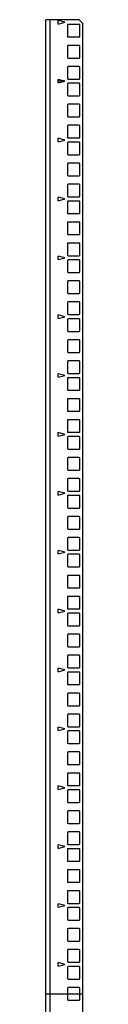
# Model space of a CAD drawing. Header units: millimetres. Extents: x 372 to 882, y 124 to 1595.
# Tile 3 of 4: x 372 to 401, y 851 to 1595. Entities that reach past the tile are written whole.
import ezdxf

# ---------------------------------------------------------------- set-up
doc = ezdxf.new("R2010")
doc.units = ezdxf.units.MM
doc.header["$LTSCALE"] = 112.700285
doc.layers.add('00_COMPONENTS', color=7, linetype='CONTINUOUS')

msp = doc.modelspace()

# ---------------------------------------------------------------- linework, layer by layer
at = {"layer": '00_COMPONENTS', "color": 7, "linetype": 'Continuous'}
for p, q in [((373.11, 123.8), (373.11, 1594.55)), ((398.31, 1594.55), (373.11, 1594.55)), ((376.11, 1594.55), (376.11, 123.8)), ((382.36, 1591.26), (382.36, 1593.94)), ((387.36, 1592.6), (382.36, 1593.94)), ((382.36, 1591.26), (387.36, 1592.6)), ((398.26, 1591), (389.96, 1591)), ((398.46, 1594.19), (401.11, 1591.55)), ((401.11, 126.8), (401.11, 1591.55)), ((389.36, 1590.4), (389.36, 1582.1)), ((398.86, 1582.1), (398.86, 1590.4)), ((389.96, 1581.5), (398.26, 1581.5)), ((389.36, 1574.52), (389.36, 1566.22)), ((398.26, 1575.12), (389.96, 1575.12)), ((398.86, 1566.22), (398.86, 1574.52)), ((389.96, 1565.62), (398.26, 1565.62)), ((389.36, 1558.65), (389.36, 1550.35)), ((398.26, 1559.25), (389.96, 1559.25)), ((398.86, 1550.35), (398.86, 1558.65)), ((382.36, 1546.81), (382.36, 1549.49)), ((387.36, 1548.15), (382.36, 1549.49)), ((382.36, 1546.81), (387.36, 1548.15)), ((389.96, 1549.75), (398.26, 1549.75)), ((398.26, 1546.55), (389.96, 1546.55)), ((389.36, 1545.95), (389.36, 1537.65)), ((398.86, 1537.65), (398.86, 1545.95)), ((389.96, 1537.05), (398.26, 1537.05)), ((389.36, 1530.07), (389.36, 1521.77)), ((398.26, 1530.67), (389.96, 1530.67)), ((398.86, 1521.77), (398.86, 1530.07)), ((389.96, 1521.17), (398.26, 1521.17)), ((389.36, 1514.2), (389.36, 1505.9)), ((398.26, 1514.8), (389.96, 1514.8)), ((398.86, 1505.9), (398.86, 1514.2)), ((382.36, 1502.36), (382.36, 1505.04)), ((387.36, 1503.7), (382.36, 1505.04)), ((382.36, 1502.36), (387.36, 1503.7)), ((389.36, 1501.5), (389.36, 1493.2)), ((389.96, 1505.3), (398.26, 1505.3)), ((398.26, 1502.1), (389.96, 1502.1)), ((398.86, 1493.2), (398.86, 1501.5)), ((389.96, 1492.6), (398.26, 1492.6)), ((389.36, 1485.62), (389.36, 1477.32)), ((398.26, 1486.22), (389.96, 1486.22)), ((398.86, 1477.32), (398.86, 1485.62)), ((389.96, 1476.72), (398.26, 1476.72)), ((389.36, 1469.75), (389.36, 1461.45)), ((398.26, 1470.35), (389.96, 1470.35)), ((398.86, 1461.45), (398.86, 1469.75)), ((382.36, 1457.91), (382.36, 1460.59)), ((387.36, 1459.25), (382.36, 1460.59)), ((382.36, 1457.91), (387.36, 1459.25)), ((389.36, 1457.05), (389.36, 1448.75)), ((389.96, 1460.85), (398.26, 1460.85)), ((398.26, 1457.65), (389.96, 1457.65)), ((398.86, 1448.75), (398.86, 1457.05)), ((389.96, 1448.15), (398.26, 1448.15)), ((389.36, 1441.17), (389.36, 1432.87)), ((398.26, 1441.77), (389.96, 1441.77)), ((398.86, 1432.87), (398.86, 1441.17)), ((389.96, 1432.27), (398.26, 1432.27)), ((389.36, 1425.3), (389.36, 1417)), ((398.26, 1425.9), (389.96, 1425.9)), ((398.86, 1417), (398.86, 1425.3)), ((382.36, 1413.46), (382.36, 1416.14)), ((387.36, 1414.8), (382.36, 1416.14)), ((382.36, 1413.46), (387.36, 1414.8)), ((389.36, 1412.6), (389.36, 1404.3)), ((389.96, 1416.4), (398.26, 1416.4)), ((398.26, 1413.2), (389.96, 1413.2)), ((398.86, 1404.3), (398.86, 1412.6)), ((389.96, 1403.7), (398.26, 1403.7)), ((389.36, 1396.72), (389.36, 1388.42)), ((398.26, 1397.32), (389.96, 1397.32)), ((398.86, 1388.42), (398.86, 1396.72)), ((389.96, 1387.82), (398.26, 1387.82)), ((389.36, 1380.85), (389.36, 1372.55)), ((398.26, 1381.45), (389.96, 1381.45)), ((398.86, 1372.55), (398.86, 1380.85)), ((382.36, 1369.01), (382.36, 1371.69)), ((387.36, 1370.35), (382.36, 1371.69)), ((382.36, 1369.01), (387.36, 1370.35)), ((389.36, 1368.15), (389.36, 1359.85)), ((389.96, 1371.95), (398.26, 1371.95)), ((398.26, 1368.75), (389.96, 1368.75)), ((398.86, 1359.85), (398.86, 1368.15)), ((389.96, 1359.25), (398.26, 1359.25)), ((398.26, 1352.87), (389.96, 1352.87)), ((389.36, 1352.27), (389.36, 1343.97)), ((398.86, 1343.97), (398.86, 1352.27)), ((389.96, 1343.37), (398.26, 1343.37)), ((389.36, 1336.4), (389.36, 1328.1)), ((398.26, 1337), (389.96, 1337)), ((398.86, 1328.1), (398.86, 1336.4)), ((382.36, 1324.56), (382.36, 1327.24)), ((387.36, 1325.9), (382.36, 1327.24)), ((382.36, 1324.56), (387.36, 1325.9)), ((389.36, 1323.7), (389.36, 1315.4)), ((389.96, 1327.5), (398.26, 1327.5)), ((398.26, 1324.3), (389.96, 1324.3)), ((398.86, 1315.4), (398.86, 1323.7)), ((389.96, 1314.8), (398.26, 1314.8)), ((398.26, 1308.42), (389.96, 1308.42)), ((389.36, 1307.82), (389.36, 1299.52)), ((398.86, 1299.52), (398.86, 1307.82)), ((389.96, 1298.92), (398.26, 1298.92)), ((389.36, 1291.95), (389.36, 1283.65)), ((398.26, 1292.55), (389.96, 1292.55)), ((398.86, 1283.65), (398.86, 1291.95)), ((382.36, 1280.11), (382.36, 1282.79)), ((387.36, 1281.45), (382.36, 1282.79)), ((382.36, 1280.11), (387.36, 1281.45)), ((389.36, 1279.25), (389.36, 1270.95)), ((389.96, 1283.05), (398.26, 1283.05)), ((398.26, 1279.85), (389.96, 1279.85)), ((398.86, 1270.95), (398.86, 1279.25)), ((389.96, 1270.35), (398.26, 1270.35)), ((398.26, 1263.97), (389.96, 1263.97)), ((389.36, 1263.37), (389.36, 1255.07)), ((398.86, 1255.07), (398.86, 1263.37)), ((389.96, 1254.47), (398.26, 1254.47)), ((389.36, 1247.5), (389.36, 1239.2)), ((398.26, 1248.1), (389.96, 1248.1)), ((398.86, 1239.2), (398.86, 1247.5)), ((382.36, 1235.66), (382.36, 1238.34)), ((387.36, 1237), (382.36, 1238.34)), ((382.36, 1235.66), (387.36, 1237)), ((389.36, 1234.8), (389.36, 1226.5)), ((389.96, 1238.6), (398.26, 1238.6)), ((398.26, 1235.4), (389.96, 1235.4)), ((398.86, 1226.5), (398.86, 1234.8)), ((389.96, 1225.9), (398.26, 1225.9)), ((398.26, 1219.52), (389.96, 1219.52)), ((389.36, 1218.92), (389.36, 1210.62)), ((398.86, 1210.62), (398.86, 1218.92)), ((389.96, 1210.02), (398.26, 1210.02)), ((389.36, 1203.05), (389.36, 1194.75)), ((398.26, 1203.65), (389.96, 1203.65)), ((398.86, 1194.75), (398.86, 1203.05)), ((382.36, 1191.21), (382.36, 1193.89)), ((387.36, 1192.55), (382.36, 1193.89)), ((382.36, 1191.21), (387.36, 1192.55)), ((389.36, 1190.35), (389.36, 1182.05)), ((389.96, 1194.15), (398.26, 1194.15)), ((398.26, 1190.95), (389.96, 1190.95)), ((398.86, 1182.05), (398.86, 1190.35)), ((389.36, 1174.47), (389.36, 1166.17)), ((389.96, 1181.45), (398.26, 1181.45)), ((398.26, 1175.07), (389.96, 1175.07)), ((398.86, 1166.17), (398.86, 1174.47)), ((389.96, 1165.57), (398.26, 1165.57)), ((389.36, 1158.6), (389.36, 1150.3)), ((398.26, 1159.2), (389.96, 1159.2)), ((398.86, 1150.3), (398.86, 1158.6)), ((382.36, 1146.76), (382.36, 1149.44)), ((387.36, 1148.1), (382.36, 1149.44)), ((382.36, 1146.76), (387.36, 1148.1)), ((389.36, 1145.9), (389.36, 1137.6)), ((389.96, 1149.7), (398.26, 1149.7)), ((398.26, 1146.5), (389.96, 1146.5)), ((398.86, 1137.6), (398.86, 1145.9)), ((389.36, 1130.02), (389.36, 1121.72)), ((389.96, 1137), (398.26, 1137)), ((398.26, 1130.62), (389.96, 1130.62)), ((398.86, 1121.72), (398.86, 1130.02)), ((389.96, 1121.12), (398.26, 1121.12)), ((389.36, 1114.15), (389.36, 1105.85)), ((398.26, 1114.75), (389.96, 1114.75)), ((398.86, 1105.85), (398.86, 1114.15)), ((382.36, 1102.31), (382.36, 1104.99)), ((387.36, 1103.65), (382.36, 1104.99)), ((382.36, 1102.31), (387.36, 1103.65)), ((389.36, 1101.45), (389.36, 1093.15)), ((389.96, 1105.25), (398.26, 1105.25)), ((398.26, 1102.05), (389.96, 1102.05)), ((398.86, 1093.15), (398.86, 1101.45)), ((389.36, 1085.57), (389.36, 1077.27)), ((389.96, 1092.55), (398.26, 1092.55)), ((398.26, 1086.17), (389.96, 1086.17)), ((398.86, 1077.27), (398.86, 1085.57)), ((389.96, 1076.67), (398.26, 1076.67)), ((389.36, 1069.7), (389.36, 1061.4)), ((398.26, 1070.3), (389.96, 1070.3)), ((398.86, 1061.4), (398.86, 1069.7)), ((382.36, 1057.86), (382.36, 1060.54)), ((387.36, 1059.2), (382.36, 1060.54)), ((382.36, 1057.86), (387.36, 1059.2)), ((389.36, 1057), (389.36, 1048.7)), ((389.96, 1060.8), (398.26, 1060.8)), ((398.26, 1057.6), (389.96, 1057.6)), ((398.86, 1048.7), (398.86, 1057)), ((389.96, 1048.1), (398.26, 1048.1)), ((389.36, 1041.12), (389.36, 1032.82)), ((398.26, 1041.72), (389.96, 1041.72)), ((398.86, 1032.82), (398.86, 1041.12)), ((389.96, 1032.22), (398.26, 1032.22)), ((398.26, 1025.85), (389.96, 1025.85)), ((389.36, 1025.25), (389.36, 1016.95)), ((398.86, 1016.95), (398.86, 1025.25)), ((382.36, 1013.41), (382.36, 1016.09)), ((387.36, 1014.75), (382.36, 1016.09)), ((382.36, 1013.41), (387.36, 1014.75)), ((389.36, 1012.55), (389.36, 1004.25)), ((389.96, 1016.35), (398.26, 1016.35)), ((398.26, 1013.15), (389.96, 1013.15)), ((398.86, 1004.25), (398.86, 1012.55)), ((389.96, 1003.65), (398.26, 1003.65)), ((389.36, 996.67), (389.36, 988.37)), ((398.26, 997.27), (389.96, 997.27)), ((398.86, 988.37), (398.86, 996.67)), ((389.96, 987.77), (398.26, 987.77)), ((398.26, 981.4), (389.96, 981.4)), ((389.36, 980.8), (389.36, 972.5)), ((398.86, 972.5), (398.86, 980.8)), ((382.36, 968.96), (382.36, 971.64)), ((387.36, 970.3), (382.36, 971.64)), ((382.36, 968.96), (387.36, 970.3)), ((389.36, 968.1), (389.36, 959.8)), ((389.96, 971.9), (398.26, 971.9)), ((398.26, 968.7), (389.96, 968.7)), ((398.86, 959.8), (398.86, 968.1)), ((389.96, 959.2), (398.26, 959.2)), ((389.36, 952.22), (389.36, 943.92)), ((398.26, 952.82), (389.96, 952.82)), ((398.86, 943.92), (398.86, 952.22)), ((389.96, 943.32), (398.26, 943.32)), ((398.26, 936.95), (389.96, 936.95)), ((389.36, 936.35), (389.36, 928.05)), ((398.86, 928.05), (398.86, 936.35)), ((382.36, 924.51), (382.36, 927.19)), ((387.36, 925.85), (382.36, 927.19)), ((382.36, 924.51), (387.36, 925.85)), ((389.36, 923.65), (389.36, 915.35)), ((389.96, 927.45), (398.26, 927.45)), ((398.26, 924.25), (389.96, 924.25)), ((398.86, 915.35), (398.86, 923.65)), ((389.96, 914.75), (398.26, 914.75)), ((389.36, 907.77), (389.36, 899.47)), ((398.26, 908.37), (389.96, 908.37)), ((398.86, 899.47), (398.86, 907.77)), ((389.96, 898.87), (398.26, 898.87)), ((398.26, 892.5), (389.96, 892.5)), ((389.36, 891.9), (389.36, 883.6)), ((398.86, 883.6), (398.86, 891.9)), ((382.36, 880.06), (382.36, 882.74)), ((387.36, 881.4), (382.36, 882.74)), ((382.36, 880.06), (387.36, 881.4)), ((389.36, 879.2), (389.36, 870.9)), ((389.96, 883), (398.26, 883)), ((398.26, 879.8), (389.96, 879.8)), ((398.86, 870.9), (398.86, 879.2)), ((389.96, 870.3), (398.26, 870.3)), ((389.36, 863.32), (389.36, 855.02)), ((398.26, 863.92), (389.96, 863.92)), ((398.86, 855.02), (398.86, 863.32)), ((389.96, 854.42), (398.26, 854.42))]:
    msp.add_line(p, q, dxfattribs=at)
at = {"layer": '00_COMPONENTS', "color": 208, "linetype": 'Continuous', "true_color": 0x37005f}
for p, q in [((387.36, 1548.15), (382.36, 1548.15)), ((372.49, 859.17), (401.11, 859.17))]:
    msp.add_line(p, q, dxfattribs=at)
at = {"layer": '00_COMPONENTS', "color": 7, "linetype": 'Continuous'}
for centre, radius, start, end in [((389.96, 1590.4), 0.6, 90, 180), ((398.26, 1590.4), 0.6, 0, 90), ((398.81, 1594.55), 0.5, 180, 225), ((389.96, 1582.1), 0.6, 180, 270), ((398.26, 1582.1), 0.6, 270, 360), ((389.96, 1574.52), 0.6, 90, 180), ((398.26, 1574.52), 0.6, 0, 90), ((389.96, 1566.22), 0.6, 180, 270), ((398.26, 1566.22), 0.6, 270, 360), ((389.96, 1558.65), 0.6, 90, 180), ((398.26, 1558.65), 0.6, 0, 90), ((389.96, 1550.35), 0.6, 180, 270), ((389.96, 1545.95), 0.6, 90, 180), ((398.26, 1550.35), 0.6, 270, 360), ((398.26, 1545.95), 0.6, 0, 90), ((389.96, 1537.65), 0.6, 180, 270), ((398.26, 1537.65), 0.6, 270, 360), ((389.96, 1530.07), 0.6, 90, 180), ((398.26, 1530.07), 0.6, 0, 90), ((389.96, 1521.77), 0.6, 180, 270), ((398.26, 1521.77), 0.6, 270, 360), ((389.96, 1514.2), 0.6, 90, 180), ((398.26, 1514.2), 0.6, 0, 90), ((389.96, 1505.9), 0.6, 180, 270), ((389.96, 1501.5), 0.6, 90, 180), ((398.26, 1505.9), 0.6, 270, 360), ((398.26, 1501.5), 0.6, 0, 90), ((389.96, 1493.2), 0.6, 180, 270), ((398.26, 1493.2), 0.6, 270, 360), ((389.96, 1485.62), 0.6, 90, 180), ((398.26, 1485.62), 0.6, 0, 90), ((389.96, 1477.32), 0.6, 180, 270), ((398.26, 1477.32), 0.6, 270, 360), ((389.96, 1469.75), 0.6, 90, 180), ((398.26, 1469.75), 0.6, 0, 90), ((389.96, 1461.45), 0.6, 180, 270), ((389.96, 1457.05), 0.6, 90, 180), ((398.26, 1461.45), 0.6, 270, 360), ((398.26, 1457.05), 0.6, 0, 90), ((389.96, 1448.75), 0.6, 180, 270), ((398.26, 1448.75), 0.6, 270, 360), ((389.96, 1441.17), 0.6, 90, 180), ((398.26, 1441.17), 0.6, 0, 90), ((389.96, 1432.87), 0.6, 180, 270), ((398.26, 1432.87), 0.6, 270, 360), ((389.96, 1425.3), 0.6, 90, 180), ((398.26, 1425.3), 0.6, 0, 90), ((389.96, 1417), 0.6, 180, 270), ((389.96, 1412.6), 0.6, 90, 180), ((398.26, 1417), 0.6, 270, 360), ((398.26, 1412.6), 0.6, 0, 90), ((389.96, 1404.3), 0.6, 180, 270), ((398.26, 1404.3), 0.6, 270, 360), ((389.96, 1396.72), 0.6, 90, 180), ((398.26, 1396.72), 0.6, 0, 90), ((389.96, 1388.42), 0.6, 180, 270), ((398.26, 1388.42), 0.6, 270, 360), ((389.96, 1380.85), 0.6, 90, 180), ((398.26, 1380.85), 0.6, 0, 90), ((389.96, 1372.55), 0.6, 180, 270), ((389.96, 1368.15), 0.6, 90, 180), ((398.26, 1372.55), 0.6, 270, 360), ((398.26, 1368.15), 0.6, 0, 90), ((389.96, 1359.85), 0.6, 180, 270), ((389.96, 1352.27), 0.6, 90, 180), ((398.26, 1359.85), 0.6, 270, 360), ((398.26, 1352.27), 0.6, 0, 90), ((389.96, 1343.97), 0.6, 180, 270), ((398.26, 1343.97), 0.6, 270, 360), ((389.96, 1336.4), 0.6, 90, 180), ((398.26, 1336.4), 0.6, 0, 90), ((389.96, 1328.1), 0.6, 180, 270), ((389.96, 1323.7), 0.6, 90, 180), ((398.26, 1328.1), 0.6, 270, 360), ((398.26, 1323.7), 0.6, 0, 90), ((389.96, 1315.4), 0.6, 180, 270), ((389.96, 1307.82), 0.6, 90, 180), ((398.26, 1315.4), 0.6, 270, 360), ((398.26, 1307.82), 0.6, 0, 90), ((389.96, 1299.52), 0.6, 180, 270), ((398.26, 1299.52), 0.6, 270, 360), ((389.96, 1291.95), 0.6, 90, 180), ((398.26, 1291.95), 0.6, 0, 90), ((389.96, 1283.65), 0.6, 180, 270), ((389.96, 1279.25), 0.6, 90, 180), ((398.26, 1283.65), 0.6, 270, 360), ((398.26, 1279.25), 0.6, 0, 90), ((389.96, 1270.95), 0.6, 180, 270), ((389.96, 1263.37), 0.6, 90, 180), ((398.26, 1270.95), 0.6, 270, 360), ((398.26, 1263.37), 0.6, 0, 90), ((389.96, 1255.07), 0.6, 180, 270), ((398.26, 1255.07), 0.6, 270, 360), ((389.96, 1247.5), 0.6, 90, 180), ((398.26, 1247.5), 0.6, 0, 90), ((389.96, 1239.2), 0.6, 180, 270), ((389.96, 1234.8), 0.6, 90, 180), ((398.26, 1239.2), 0.6, 270, 360), ((398.26, 1234.8), 0.6, 0, 90), ((389.96, 1226.5), 0.6, 180, 270), ((398.26, 1226.5), 0.6, 270, 360), ((389.96, 1218.92), 0.6, 90, 180), ((398.26, 1218.92), 0.6, 0, 90), ((389.96, 1210.62), 0.6, 180, 270), ((398.26, 1210.62), 0.6, 270, 360), ((389.96, 1203.05), 0.6, 90, 180), ((398.26, 1203.05), 0.6, 0, 90), ((389.96, 1194.75), 0.6, 180, 270), ((389.96, 1190.35), 0.6, 90, 180), ((398.26, 1194.75), 0.6, 270, 360), ((398.26, 1190.35), 0.6, 0, 90), ((389.96, 1182.05), 0.6, 180, 270), ((398.26, 1182.05), 0.6, 270, 360), ((389.96, 1174.47), 0.6, 90, 180), ((398.26, 1174.47), 0.6, 0, 90), ((389.96, 1166.17), 0.6, 180, 270), ((398.26, 1166.17), 0.6, 270, 360), ((389.96, 1158.6), 0.6, 90, 180), ((398.26, 1158.6), 0.6, 0, 90), ((389.96, 1150.3), 0.6, 180, 270), ((389.96, 1145.9), 0.6, 90, 180), ((398.26, 1150.3), 0.6, 270, 360), ((398.26, 1145.9), 0.6, 0, 90), ((389.96, 1137.6), 0.6, 180, 270), ((398.26, 1137.6), 0.6, 270, 360), ((389.96, 1130.02), 0.6, 90, 180), ((398.26, 1130.02), 0.6, 0, 90), ((389.96, 1121.72), 0.6, 180, 270), ((398.26, 1121.72), 0.6, 270, 360), ((389.96, 1114.15), 0.6, 90, 180), ((398.26, 1114.15), 0.6, 0, 90), ((389.96, 1105.85), 0.6, 180, 270), ((389.96, 1101.45), 0.6, 90, 180), ((398.26, 1105.85), 0.6, 270, 360), ((398.26, 1101.45), 0.6, 0, 90), ((389.96, 1093.15), 0.6, 180, 270), ((398.26, 1093.15), 0.6, 270, 360), ((389.96, 1085.57), 0.6, 90, 180), ((398.26, 1085.57), 0.6, 0, 90), ((389.96, 1077.27), 0.6, 180, 270), ((398.26, 1077.27), 0.6, 270, 360), ((389.96, 1069.7), 0.6, 90, 180), ((398.26, 1069.7), 0.6, 0, 90), ((389.96, 1061.4), 0.6, 180, 270), ((389.96, 1057), 0.6, 90, 180), ((398.26, 1061.4), 0.6, 270, 360), ((398.26, 1057), 0.6, 0, 90), ((389.96, 1048.7), 0.6, 180, 270), ((398.26, 1048.7), 0.6, 270, 360), ((389.96, 1041.12), 0.6, 90, 180), ((398.26, 1041.12), 0.6, 0, 90), ((389.96, 1032.82), 0.6, 180, 270), ((389.96, 1025.25), 0.6, 90, 180), ((398.26, 1032.82), 0.6, 270, 360), ((398.26, 1025.25), 0.6, 0, 90), ((389.96, 1016.95), 0.6, 180, 270), ((389.96, 1012.55), 0.6, 90, 180), ((398.26, 1016.95), 0.6, 270, 360), ((398.26, 1012.55), 0.6, 0, 90), ((389.96, 1004.25), 0.6, 180, 270), ((398.26, 1004.25), 0.6, 270, 360), ((389.96, 996.67), 0.6, 90, 180), ((398.26, 996.67), 0.6, 0, 90), ((389.96, 988.37), 0.6, 180, 270), ((389.96, 980.8), 0.6, 90, 180), ((398.26, 988.37), 0.6, 270, 360), ((398.26, 980.8), 0.6, 0, 90), ((389.96, 972.5), 0.6, 180, 270), ((389.96, 968.1), 0.6, 90, 180), ((398.26, 972.5), 0.6, 270, 360), ((398.26, 968.1), 0.6, 0, 90), ((389.96, 959.8), 0.6, 180, 270), ((398.26, 959.8), 0.6, 270, 360), ((389.96, 952.22), 0.6, 90, 180), ((398.26, 952.22), 0.6, 0, 90), ((389.96, 943.92), 0.6, 180, 270), ((389.96, 936.35), 0.6, 90, 180), ((398.26, 943.92), 0.6, 270, 360), ((398.26, 936.35), 0.6, 0, 90), ((389.96, 928.05), 0.6, 180, 270), ((389.96, 923.65), 0.6, 90, 180), ((398.26, 928.05), 0.6, 270, 360), ((398.26, 923.65), 0.6, 0, 90), ((389.96, 915.35), 0.6, 180, 270), ((398.26, 915.35), 0.6, 270, 360), ((389.96, 907.77), 0.6, 90, 180), ((398.26, 907.77), 0.6, 0, 90), ((389.96, 899.47), 0.6, 180, 270), ((398.26, 899.47), 0.6, 270, 360), ((389.96, 891.9), 0.6, 90, 180), ((398.26, 891.9), 0.6, 0, 90), ((389.96, 883.6), 0.6, 180, 270), ((389.96, 879.2), 0.6, 90, 180), ((398.26, 883.6), 0.6, 270, 360), ((398.26, 879.2), 0.6, 0, 90), ((389.96, 870.9), 0.6, 180, 270), ((398.26, 870.9), 0.6, 270, 360), ((389.96, 863.32), 0.6, 90, 180), ((398.26, 863.32), 0.6, 0, 90), ((389.96, 855.02), 0.6, 180, 270), ((398.26, 855.02), 0.6, 270, 360)]:
    msp.add_arc(centre, radius, start, end, dxfattribs=at)

doc.saveas('drawing.dxf')
